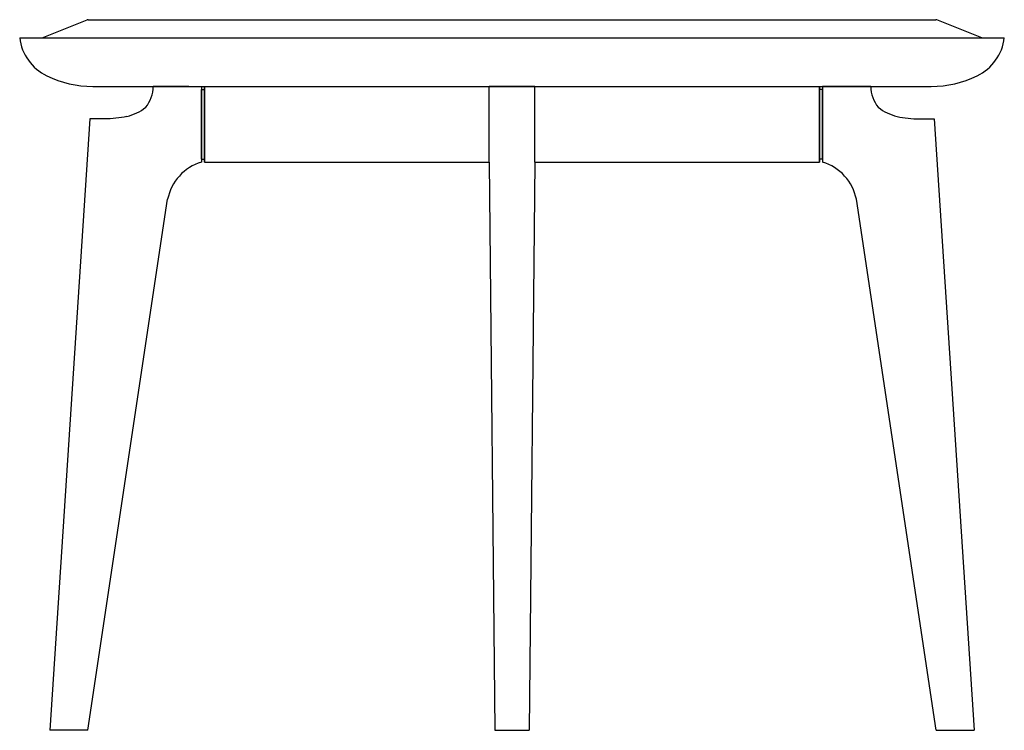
# Model space of a CAD drawing. Extents: x 210338 to 210403, y -201817.8 to -201770.9.
import ezdxf

# ---------------------------------------------------------------- set-up
doc = ezdxf.new("R2010")
doc.units = 0
doc.header["$LTSCALE"] = 10
doc.layers.add('GIORGETTI', color=29, linetype='CONTINUOUS')

msp = doc.modelspace()

# ---------------------------------------------------------------- linework, layer by layer
at = {"layer": 'GIORGETTI'}
for p, q in [((210339.536, -201772.058), (210342.5, -201770.872)), ((210342.574, -201770.858), (210398.513, -201770.858)), ((210401.551, -201772.058), (210398.587, -201770.872)), ((210338.044, -201772.058), (210403.044, -201772.058)), ((210342.878, -201775.258), (210398.21, -201775.258)), ((210349.199, -201775.257), (210346.849, -201775.257)), ((210346.855, -201775.257), (210350.044, -201775.257)), ((210350.044, -201775.257), (210350.044, -201780.258)), ((210350.044, -201780.058), (210350.044, -201775.458)), ((210350.044, -201775.458), (210350.044, -201780.058)), ((210350.044, -201775.458), (210350.244, -201775.458)), ((210350.044, -201780.058), (210350.044, -201775.458)), ((210350.044, -201775.458), (210350.044, -201780.058)), ((210350.044, -201775.458), (210350.244, -201775.458)), ((210350.244, -201775.258), (210369.044, -201775.258)), ((210350.244, -201780.258), (210350.244, -201775.258)), ((210350.244, -201775.258), (210350.244, -201780.258)), ((210350.244, -201780.258), (210350.244, -201775.258)), ((210350.244, -201780.258), (210350.244, -201775.258)), ((210350.244, -201780.258), (210350.244, -201775.258)), ((210350.244, -201775.258), (210350.244, -201780.258)), ((210350.244, -201780.258), (210350.244, -201775.258)), ((210350.244, -201775.458), (210350.244, -201780.058)), ((210350.244, -201775.458), (210350.244, -201780.058)), ((210372.044, -201775.258), (210369.044, -201775.258)), ((210369.044, -201780.258), (210369.044, -201775.258)), ((210372.044, -201775.258), (210390.844, -201775.258)), ((210372.044, -201780.258), (210372.044, -201775.258)), ((210390.844, -201780.258), (210390.844, -201775.258)), ((210390.844, -201780.258), (210390.844, -201775.258)), ((210390.844, -201775.258), (210390.844, -201780.258)), ((210390.844, -201780.258), (210390.844, -201775.258)), ((210390.844, -201775.458), (210390.844, -201780.058)), ((210391.044, -201775.458), (210390.844, -201775.458)), ((210394.232, -201775.257), (210391.044, -201775.257)), ((210391.044, -201775.257), (210391.044, -201780.258)), ((210391.044, -201780.058), (210391.044, -201775.458)), ((210391.044, -201775.458), (210391.044, -201780.058)), ((210391.888, -201775.257), (210394.238, -201775.257)), ((210342.664, -201777.404), (210340.044, -201817.757)), ((210343.617, -201777.404), (210342.664, -201777.404)), ((210397.47, -201777.404), (210398.423, -201777.404)), ((210398.423, -201777.404), (210401.043, -201817.757)), ((210350.044, -201780.058), (210350.244, -201780.058)), ((210350.044, -201780.058), (210350.244, -201780.058)), ((210391.044, -201780.058), (210390.844, -201780.058)), ((210350.244, -201780.258), (210369.044, -201780.258)), ((210369.044, -201780.258), (210369.417, -201817.758)), ((210372.044, -201780.258), (210371.67, -201817.758)), ((210372.044, -201780.258), (210390.844, -201780.258)), ((210342.538, -201817.757), (210347.808, -201782.711)), ((210398.549, -201817.757), (210393.279, -201782.711)), ((210342.538, -201817.757), (210340.044, -201817.757)), ((210341.291, -201817.757), (210340.044, -201817.757)), ((210369.417, -201817.758), (210371.67, -201817.758)), ((210398.549, -201817.757), (210401.043, -201817.757)), ((210399.796, -201817.757), (210401.043, -201817.757))]:
    msp.add_line(p, q, dxfattribs=at)
for points in [[(210350.044, -201775.807), (210350.044, -201779.707)], [(210391.044, -201775.807), (210391.044, -201779.707)]]:
    msp.add_lwpolyline(points, dxfattribs=at)
for centre, radius, start, end in [((210342.574, -201771.058), 0.2, 90, 111.80141), ((210398.513, -201771.058), 0.2, 68.19859, 90), ((210341.221, -201771.677), 3.2, 186.82362, 244.15106), ((210399.866, -201771.677), 3.2, 295.84894, 353.17638), ((210342.878, -201768.258), 7, 244.15106, 270), ((210398.21, -201768.258), 7, 270, 295.84894), ((210344.766, -201775.303), 2.083, 320.03924, 1.28118), ((210396.321, -201775.303), 2.083, 178.71882, 219.96076), ((210344.358, -201774.092), 3.243, 283.57747, 308.1795), ((210396.729, -201774.092), 3.243, 231.8205, 256.42253), ((210350.971, -201783.347), 3.227, 106.70595, 168.62348), ((210390.116, -201783.347), 3.227, 11.37652, 73.29405)]:
    msp.add_arc(centre, radius, start, end, dxfattribs=at)
at = {"layer": 'GIORGETTI', "extrusion": (0, 0, -1)}
msp.add_ellipse((210343.095, -201775.641), major_axis=(-3.736, 0.322), ratio=0.463921, start_param=4.100316, end_param=4.532327, dxfattribs=at)
at = {"layer": 'GIORGETTI'}
msp.add_ellipse((210397.992, -201775.641), major_axis=(3.736, 0.322), ratio=0.463921, start_param=4.100316, end_param=4.532327, dxfattribs=at)

doc.saveas('drawing.dxf')
